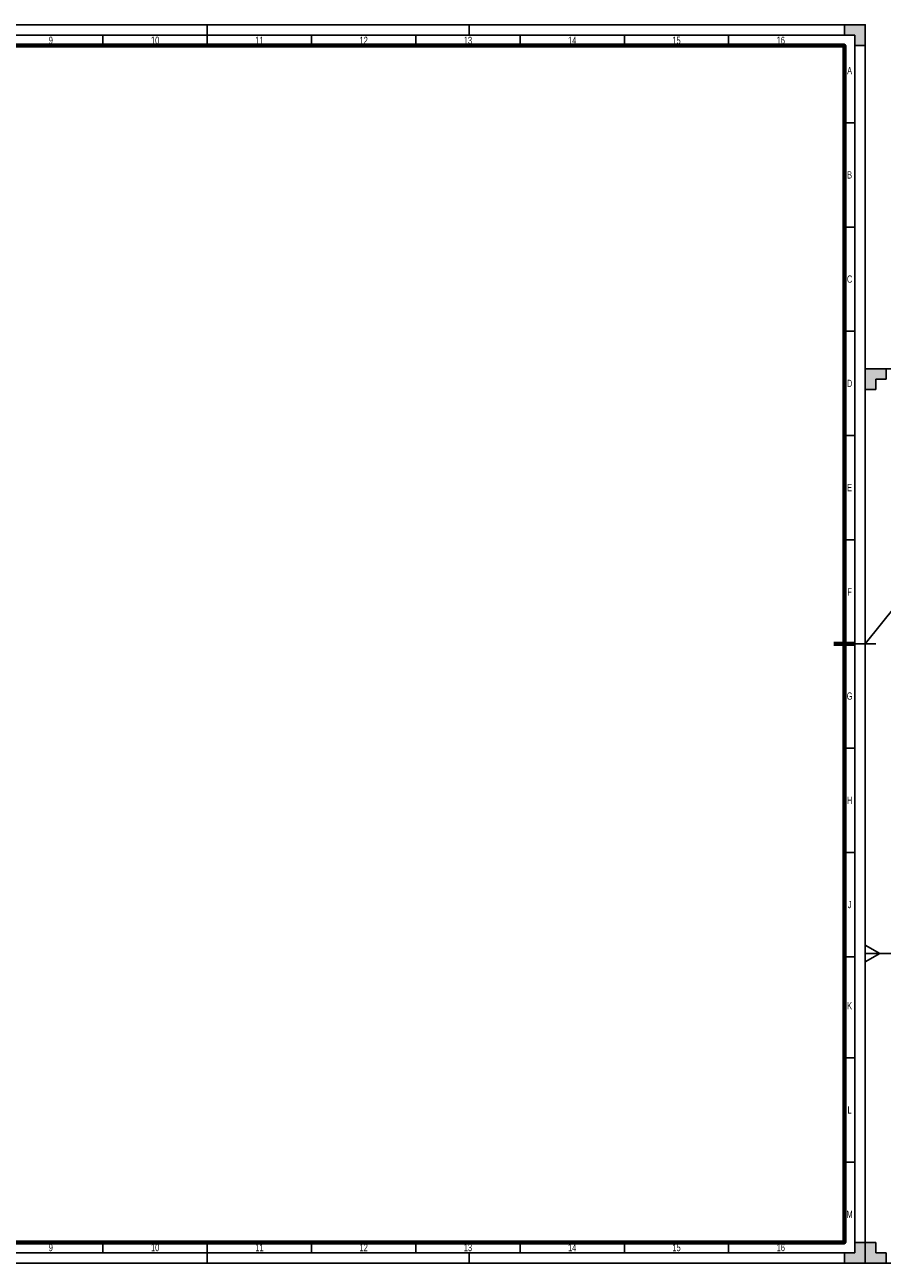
# Model space of a CAD drawing. Header units: millimetres. Extents: x 0 to 3254, y 0 to 841.
# Tile 13 of 15: x 1627 to 2038, y 0 to 594. Entities that reach past the tile are written whole.
import ezdxf

# ---------------------------------------------------------------- set-up
doc = ezdxf.new("R2010")
doc.units = ezdxf.units.MM
for name, color, linetype in [('FALTMARKEN', 7, 'Continuous'), ('Rahmen', 7, 'Continuous'), ('SCHNITTMARKEN', 7, 'Continuous')]:
    doc.layers.add(name, color=color, linetype=linetype)
doc.styles.add('Mainova', font='arial.ttf', dxfattribs={"width": 0.7})

# ---------------------------------------------------------------- blocks, each defined once
blk = doc.blocks.new('RAHMEN_A1_DIN5457')
at = {"layer": 'SCHNITTMARKEN'}
h = blk.add_hatch(color=256, dxfattribs=at)
h.dxf.hatch_style = 1
h.paths.add_polyline_path([(841, 594), (831, 594), (831, 589), (836, 589), (836, 584), (841, 584)])
h = blk.add_hatch(color=256, dxfattribs=at)
h.dxf.hatch_style = 1
h.paths.add_polyline_path([(841, 10), (836, 10), (836, 5), (831, 5), (831, 0), (841, 0)])
at = {"layer": 'FALTMARKEN'}
for p, q in [((525.5, 589), (525.5, 594)), ((651, 589), (651, 594)), ((841, 297), (836, 297)), ((525.5, 0), (525.5, 5)), ((651, 0), (651, 5))]:
    blk.add_line(p, q, dxfattribs=at)
at = {"layer": 'Rahmen'}
for p, q in [((475.5, 589), (475.5, 584)), ((525.5, 589), (525.5, 584)), ((575.5, 589), (575.5, 584)), ((625.5, 589), (625.5, 584)), ((675.5, 589), (675.5, 584)), ((725.5, 589), (725.5, 584)), ((775.5, 589), (775.5, 584)), ((836, 547), (831, 547)), ((836, 497), (831, 497)), ((836, 447), (831, 447)), ((836, 397), (831, 397)), ((836, 347), (831, 347)), ((836, 297), (831, 297)), ((841, 0), (841, 297)), ((836, 247), (831, 247)), ((836, 197), (831, 197)), ((836, 147), (831, 147)), ((836, 98.5), (831, 98.5)), ((836, 48.5), (831, 48.5)), ((475.5, 10), (475.5, 5)), ((525.5, 10), (525.5, 5)), ((575.5, 10), (575.5, 5)), ((625.5, 10), (625.5, 5)), ((675.5, 10), (675.5, 5)), ((725.5, 10), (725.5, 5)), ((775.5, 10), (775.5, 5))]:
    blk.add_line(p, q, dxfattribs=at)
at = {"layer": 'Rahmen', "lineweight": 70}
blk.add_line((836, 297), (826, 297), dxfattribs=at)
at = {"layer": 'Rahmen', "color": 1}
blk.add_lwpolyline([(0, 0), (841, 0), (841, 594), (0, 594)], close=True, dxfattribs=at)
at = {"layer": 'Rahmen', "color": 5}
blk.add_lwpolyline([(15, 5), (836, 5), (836, 589), (15, 589)], close=True, dxfattribs=at)
at = {"layer": 'Rahmen', "lineweight": 70}
blk.add_lwpolyline([(20, 10), (831, 10), (831, 584), (20, 584)], close=True, dxfattribs=at)
at = {"layer": 'SCHNITTMARKEN'}
for p, q in [((831, 589), (831, 594)), ((831, 594), (841, 594)), ((841, 594), (841, 584)), ((836, 589), (831, 589)), ((836, 584), (836, 589)), ((841, 584), (836, 584)), ((836, 5), (836, 10)), ((836, 10), (841, 10)), ((841, 10), (841, 0)), ((831, 0), (831, 5)), ((831, 5), (836, 5)), ((841, 0), (831, 0)), ((841, 0), (836, 0)), ((841, 0), (841, 0))]:
    blk.add_line(p, q, dxfattribs=at)
at = {"layer": 'Rahmen', "char_height": 3.5, "attachment_point": 5, "style": 'Mainova'}
for s, insert in [('\\pxqc;9', (450.5, 586.5)), ('\\pxqc;10', (500.5, 586.5)), ('\\pxqc;11', (550.5, 586.5)), ('\\pxqc;12', (600.5, 586.5)), ('\\pxqc;{\\fArial|b0|i0|c0|p34;13}', (650.5, 586.5)), ('\\pxqc;14', (700.5, 586.5)), ('\\pxqc;15', (750.5, 586.5)), ('\\pxqc;16', (800.5, 586.5)), ('\\pxqc;A', (833.5, 572)), ('\\pxqc;B', (833.5, 522)), ('\\pxqc;C', (833.5, 472)), ('\\pxqc;D', (833.5, 422)), ('\\pxqc;E', (833.5, 372)), ('\\pxqc;F', (833.5, 322.01)), ('\\pxqc;G', (833.5, 272)), ('\\pxqc;H', (833.5, 222)), ('\\pxqc;{\\fArial|b0|i0|c0|p34;J}', (833.5, 172)), ('\\pxqc;K', (833.5, 123.5)), ('\\pxqc;L', (833.5, 73.5)), ('\\pxqc;M', (833.5, 23.5)), ('\\pxqc;9', (450.5, 7.5)), ('\\pxqc;10', (500.5, 7.5)), ('\\pxqc;11', (550.5, 7.5)), ('\\pxqc;12', (600.5, 7.5)), ('\\pxqc;{\\fArial|b0|i0|c0|p34;13}', (650.5, 7.5)), ('\\pxqc;14', (700.5, 7.5)), ('\\pxqc;15', (750.5, 7.5)), ('\\pxqc;16', (800.5, 7.5))]:
    blk.add_mtext_dynamic_manual_height_columns(s, width=50, gutter_width=17.5, heights=[20.86], dxfattribs=dict(at, insert=insert))
blk = doc.blocks.new('RAHMEN_A2_DIN5457')
at = {"layer": 'SCHNITTMARKEN'}
h = blk.add_hatch(color=256, dxfattribs=at)
h.dxf.hatch_style = 1
h.paths.add_polyline_path([(10, 429), (0, 429), (0, 419), (5, 419), (5, 424), (10, 424)])
h = blk.add_hatch(color=256, dxfattribs=at)
h.dxf.hatch_style = 1
h.paths.add_polyline_path([(594, 429), (584, 429), (584, 424), (589, 424), (589, 419), (594, 419)])
h = blk.add_hatch(color=256, dxfattribs=at)
h.dxf.hatch_style = 1
h.paths.add_polyline_path([(5, 5), (5, 10), (0, 10), (0, 0), (10, 0), (10, 5)])
h = blk.add_hatch(color=256, dxfattribs=at)
h.dxf.hatch_style = 1
h.paths.add_polyline_path([(594, 10), (589, 10), (589, 5), (584, 5), (584, 0), (594, 0)])
at = {"layer": 'FALTMARKEN'}
for p, q in [((105, 429), (101.02, 424)), ((210, 424), (210, 429)), ((402, 424), (402, 429)), ((0, 297), (15, 315.86)), ((0, 297), (0, 297)), ((0, 297), (5, 297)), ((594, 297), (589, 297)), ((0, 148.5), (0, 152.5)), ((0, 152.5), (7, 148.5)), ((0, 148.5), (0, 144.5)), ((0, 144.5), (7, 148.5)), ((0, 148.5), (15, 148.5)), ((210, 0), (210, 5)), ((402, 0), (402, 5))]:
    blk.add_line(p, q, dxfattribs=at)
at = {"layer": 'Rahmen'}
for p, q in [((52, 424), (52, 419)), ((102, 424), (102, 419)), ((152, 424), (152, 419)), ((202, 424), (202, 419)), ((252, 424), (252, 419)), ((302, 419), (302, 424)), ((352, 424), (352, 419)), ((402, 424), (402, 419)), ((452, 424), (452, 419)), ((502, 424), (502, 419)), ((552, 424), (552, 419)), ((20, 364.5), (15, 364.5)), ((589, 364.5), (584, 364.5)), ((20, 314.5), (15, 314.5)), ((589, 314.5), (584, 314.5)), ((20, 264.5), (15, 264.5)), ((589, 264.5), (584, 264.5)), ((20, 214.5), (15, 214.5)), ((589, 214.5), (584, 214.5)), ((20, 164.5), (15, 164.5)), ((589, 164.5), (584, 164.5)), ((20, 114.5), (15, 114.5)), ((589, 114.5), (584, 114.5)), ((20, 64.5), (15, 64.5)), ((589, 64.5), (584, 64.5)), ((52, 10), (52, 5)), ((102, 10), (102, 5)), ((152, 10), (152, 5)), ((202, 10), (202, 5)), ((252, 10), (252, 5)), ((302, 5), (302, 10)), ((352, 10), (352, 5)), ((402, 10), (402, 5)), ((452, 10), (452, 5)), ((502, 10), (502, 5)), ((552, 10), (552, 5))]:
    blk.add_line(p, q, dxfattribs=at)
at = {"layer": 'Rahmen', "lineweight": 70}
for p, q in [((302, 414), (302, 424)), ((25, 214.5), (15, 214.5)), ((589, 214.5), (579, 214.5)), ((302, 5), (302, 15))]:
    blk.add_line(p, q, dxfattribs=at)
at = {"layer": 'Rahmen', "color": 1}
blk.add_lwpolyline([(0, 0), (594, 0), (594, 429), (0, 429)], close=True, dxfattribs=at)
at = {"layer": 'Rahmen', "color": 5}
blk.add_lwpolyline([(15, 5), (589, 5), (589, 424), (15, 424)], close=True, dxfattribs=at)
at = {"layer": 'Rahmen', "lineweight": 70}
blk.add_lwpolyline([(20, 10), (584, 10), (584, 419), (20, 419)], close=True, dxfattribs=at)
at = {"layer": 'SCHNITTMARKEN'}
for p, q in [((0, 429), (0, 419)), ((10, 429), (0, 429)), ((10, 424), (10, 429)), ((584, 424), (584, 429)), ((584, 429), (594, 429)), ((594, 429), (594, 419)), ((5, 419), (5, 424)), ((5, 424), (10, 424)), ((589, 424), (584, 424)), ((589, 419), (589, 424)), ((0, 419), (5, 419)), ((594, 419), (589, 419)), ((0, 0), (0, 10)), ((0, 10), (5, 10)), ((5, 10), (5, 5)), ((594, 10), (594, 0)), ((10, 0), (0, 0)), ((5, 5), (10, 5)), ((10, 5), (10, 0)), ((584, 0), (584, 5)), ((594, 0), (584, 0)), ((594, 0), (589, 0)), ((594, 0), (594, 0))]:
    blk.add_line(p, q, dxfattribs=at)
at = {"layer": 'Rahmen', "char_height": 3.5, "attachment_point": 5, "style": 'Mainova'}
for s, insert in [('\\pxqc;1', (27, 421.5)), ('\\pxqc;2', (77, 421.5)), ('\\pxqc;3', (127, 421.5)), ('\\pxqc;4', (177, 421.5)), ('\\pxqc;5', (227, 421.5)), ('\\pxqc;6', (277, 421.5)), ('\\pxqc;7', (327, 421.5)), ('\\pxqc;8', (377, 421.5)), ('\\pxqc;9', (427, 421.5)), ('\\pxqc;10', (477, 421.5)), ('\\pxqc;11', (527, 421.5)), ('\\pxqc;12', (577, 421.5)), ('\\pxqc;A', (17.5, 389.51)), ('\\pxqc;A', (586.5, 389.51)), ('\\pxqc;B', (17.5, 339.51)), ('\\pxqc;B', (586.5, 339.51)), ('\\pxqc;C', (17.5, 289.51)), ('\\pxqc;C', (586.5, 289.51)), ('\\pxqc;D', (17.5, 239.51)), ('\\pxqc;D', (586.5, 239.51)), ('\\pxqc;E', (17.5, 189.5)), ('\\pxqc;E', (586.5, 189.5)), ('\\pxqc;F', (17.5, 139.5)), ('\\pxqc;F', (586.5, 139.5)), ('\\pxqc;G', (17.5, 89.5)), ('\\pxqc;G', (586.5, 89.5)), ('\\pxqc;H', (17.5, 39.5)), ('\\pxqc;H', (586.5, 39.5)), ('\\pxqc;1', (27, 7.5)), ('\\pxqc;2', (77, 7.5)), ('\\pxqc;3', (127, 7.5)), ('\\pxqc;4', (177, 7.5)), ('\\pxqc;5', (227, 7.5)), ('\\pxqc;6', (277, 7.5)), ('\\pxqc;7', (327, 7.5)), ('\\pxqc;8', (377, 7.5)), ('\\pxqc;9', (427, 7.5)), ('\\pxqc;10', (477, 7.5)), ('\\pxqc;11', (527, 7.5)), ('\\pxqc;12', (577, 7.5))]:
    blk.add_mtext_dynamic_manual_height_columns(s, width=50, gutter_width=17.5, heights=[20.86], dxfattribs=dict(at, insert=insert))

msp = doc.modelspace()

# ---------------------------------------------------------------- block references
for name, p in [('RAHMEN_A1_DIN5457', (1189, 0)), ('RAHMEN_A2_DIN5457', (2030, 0))]:
    msp.add_blockref(name, p)

doc.saveas('drawing.dxf')
